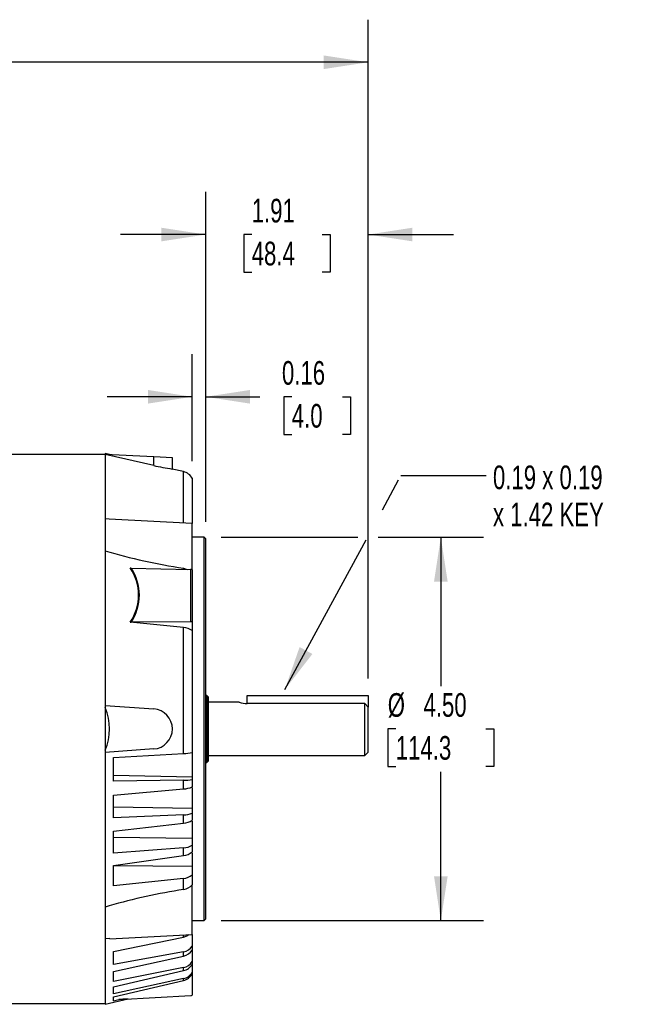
# Model space of a CAD drawing. Header units: inches. Extents: x 0 to 11, y 0 to 8.5.
# Tile 5 of 16: x 3.2 to 5, y 2.4 to 5.3. Entities that reach past the tile are written whole.
import ezdxf

# ---------------------------------------------------------------- set-up
doc = ezdxf.new("R2010")
doc.units = ezdxf.units.IN
doc.header["$MEASUREMENT"] = 0
doc.linetypes.add('CENTERX2', pattern=[0.8, 0.5, -0.1, 0.1, -0.1])
doc.layers.add('DIMENSIONS', color=140, linetype='Continuous', lineweight=25)
doc.layers.add('TEXT', color=140, linetype='Continuous', lineweight=25)
doc.styles.add('SLDTEXTSTYLE0', font='TXT', dxfattribs={"width": 0.7})
doc.dimstyles.new('SLDDIMSTYLE0', dxfattribs={"dimtxt": 0.069444, "dimasz": 0.13, "dimexe": 0, "dimexo": 0.0625, "dimgap": 0.017361, "dimtad": 0, "dimtih": 1, "dimtoh": 1, "dimlfac": 4, "dimrnd": 1e-09, "dimzin": 12, "dimdsep": 46, "dimtxsty": 'SLDTEXTSTYLE0', "dimsah": 1, "dimcen": 0.09, "dimadec": 0, "dimazin": 3, "dimtfac": 1, "dimtofl": 0, "dimtmove": 0, "dimatfit": 3, "dimfxl": 0, "dimfrac": 2, "dimtolj": 1, "dimtzin": 12, "dimarcsym": 0})
doc.dimstyles.new('SLDDIMSTYLE1', dxfattribs={"dimtxt": 0.069444, "dimasz": 0.13, "dimexe": 0, "dimexo": 0.0625, "dimgap": 0.017361, "dimtad": 0, "dimtih": 1, "dimtoh": 1, "dimlfac": 4, "dimrnd": 1e-09, "dimzin": 4, "dimdsep": 46, "dimtxsty": 'SLDTEXTSTYLE0', "dimsah": 1, "dimcen": 0.09, "dimadec": 0, "dimazin": 1, "dimtfac": 1, "dimtofl": 0, "dimtmove": 0, "dimatfit": 3, "dimfxl": 0, "dimfrac": 2, "dimtolj": 1, "dimtzin": 12, "dimarcsym": 0})
doc.dimstyles.new('SLDDIMSTYLE2', dxfattribs={"dimtxt": 0.069444, "dimasz": 0.13, "dimexe": 0, "dimexo": 0.0625, "dimgap": 0.017361, "dimtad": 0, "dimtih": 1, "dimtoh": 1, "dimlfac": 4, "dimrnd": 1e-09, "dimdsep": 46, "dimtxsty": 'SLDTEXTSTYLE0', "dimsah": 1, "dimcen": 0.09, "dimadec": 0, "dimazin": 2, "dimtfac": 1, "dimtmove": 0, "dimatfit": 0, "dimfxl": 0, "dimfrac": 2, "dimtolj": 1, "dimtzin": 12, "dimarcsym": 0})
doc.dimstyles.new('SLDDIMSTYLE3', dxfattribs={"dimtxt": 0.069444, "dimasz": 0.13, "dimexe": 0, "dimexo": 0.0625, "dimgap": 0.017361, "dimtad": 0, "dimtih": 1, "dimtoh": 1, "dimlfac": 4, "dimrnd": 1e-09, "dimzin": 12, "dimdsep": 46, "dimtxsty": 'SLDTEXTSTYLE0', "dimsah": 1, "dimcen": 0.09, "dimadec": 0, "dimazin": 3, "dimtfac": 1, "dimtmove": 0, "dimatfit": 0, "dimfxl": 0, "dimfrac": 2, "dimtolj": 1, "dimtzin": 12, "dimarcsym": 0})
doc.dimstyles.new('SLDDIMSTYLE4', dxfattribs={"dimtxt": 0.18, "dimasz": 0.13, "dimexe": 0, "dimexo": 0.0625, "dimgap": 0, "dimtad": 0, "dimtih": 1, "dimtoh": 1, "dimdec": 0, "dimrnd": 1e-09, "dimzin": 0, "dimdsep": 46, "dimtxsty": 'Standard', "dimsah": 1, "dimcen": 0.09, "dimadec": 0, "dimazin": 0, "dimtfac": 0.13, "dimtdec": 0, "dimtofl": 0, "dimtmove": 0, "dimatfit": 3, "dimfxl": 0, "dimfrac": 2, "dimtolj": 1, "dimtzin": 0, "dimarcsym": 0})

# ---------------------------------------------------------------- blocks, each defined once
blk = doc.blocks.new('_D_1')
at = {"layer": 'DIMENSIONS'}
for p, q in [((3.7488, 3.742), (4.1501, 3.742)), ((4.2101, 3.742), (4.5184, 3.742)), ((4.3934, 3.742), (4.3934, 3.3055)), ((4.2613, 3.1795), (4.238, 3.1795)), ((4.238, 3.1795), (4.238, 3.0691)), ((4.5255, 3.1795), (4.5488, 3.1795)), ((4.5488, 3.1795), (4.5488, 3.0691)), ((4.238, 3.0691), (4.2613, 3.0691)), ((4.5488, 3.0691), (4.5255, 3.0691)), ((4.3934, 2.617), (4.3934, 3.0535)), ((3.7488, 2.617), (4.5184, 2.617))]:
    blk.add_line(p, q, dxfattribs=at)
for points in [[(4.3934, 3.742), (4.3734, 3.612), (4.4134, 3.612)], [(4.3934, 2.617), (4.4134, 2.747), (4.3734, 2.747)]]:
    blk.add_solid(points, dxfattribs=at)
at = {"layer": 'DIMENSIONS', "char_height": 0.06944, "attachment_point": 1, "style": 'SLDTEXTSTYLE0'}
for s, insert in [('%%c', (4.2377, 3.2846)), ('4.50', (4.3426, 3.2846)), ('114.3', (4.2613, 3.1586))]:
    blk.add_mtext(s, dxfattribs=dict(at, insert=insert))
blk = doc.blocks.new('_D_2')
at = {"layer": 'DIMENSIONS'}
for p, q in [((3.6644, 3.9655), (3.6644, 4.2795)), ((3.7037, 3.7871), (3.7037, 4.2795)), ((3.6644, 4.1545), (3.4144, 4.1545)), ((3.7037, 4.1545), (3.8621, 4.1545)), ((3.9563, 4.1544), (3.933, 4.1544)), ((3.933, 4.1544), (3.933, 4.0439)), ((4.1049, 4.1544), (4.1282, 4.1544)), ((4.1282, 4.1544), (4.1282, 4.0439)), ((3.933, 4.0439), (3.9563, 4.0439)), ((4.1282, 4.0439), (4.1049, 4.0439))]:
    blk.add_line(p, q, dxfattribs=at)
for points in [[(3.6644, 4.1545), (3.5344, 4.1745), (3.5344, 4.1345)], [(3.7037, 4.1545), (3.8337, 4.1345), (3.8337, 4.1745)]]:
    blk.add_solid(points, dxfattribs=at)
at = {"layer": 'DIMENSIONS', "char_height": 0.06944, "attachment_point": 1, "style": 'SLDTEXTSTYLE0'}
for s, insert in [('0.16', (3.9274, 4.2594)), ('4.0', (3.9563, 4.1334))]:
    blk.add_mtext(s, dxfattribs=dict(at, insert=insert))
blk = doc.blocks.new('_D_3')
at = {"layer": 'DIMENSIONS'}
for p, q in [((3.7037, 3.7871), (3.7037, 4.7558)), ((4.1801, 3.3275), (4.1801, 4.7558)), ((3.7037, 4.6308), (3.4537, 4.6308)), ((3.8387, 4.6307), (3.8154, 4.6307)), ((3.8154, 4.6307), (3.8154, 4.5202)), ((4.0451, 4.6307), (4.0685, 4.6307)), ((4.0685, 4.6307), (4.0685, 4.5202)), ((4.1801, 4.6308), (4.4301, 4.6308)), ((3.8154, 4.5202), (3.8387, 4.5202)), ((4.0685, 4.5202), (4.0451, 4.5202))]:
    blk.add_line(p, q, dxfattribs=at)
for points in [[(3.7037, 4.6308), (3.5737, 4.6508), (3.5737, 4.6108)], [(4.1801, 4.6308), (4.3101, 4.6108), (4.3101, 4.6508)]]:
    blk.add_solid(points, dxfattribs=at)
at = {"layer": 'DIMENSIONS', "char_height": 0.06944, "attachment_point": 1, "style": 'SLDTEXTSTYLE0'}
for s, insert in [('1.91', (3.8387, 4.7357)), ('48.4', (3.8387, 4.6097))]:
    blk.add_mtext(s, dxfattribs=dict(at, insert=insert))
blk = doc.blocks.new('_D_4')
at = {"layer": 'DIMENSIONS'}
for p, q in [((0.9016, 3.9087), (0.9016, 5.2615)), ((4.1801, 3.3275), (4.1801, 5.2615)), ((0.9016, 5.1365), (2.3146, 5.1365)), ((2.4088, 5.1363), (2.3854, 5.1363)), ((2.3854, 5.1363), (2.3854, 5.0259)), ((2.6729, 5.1363), (2.6963, 5.1363)), ((2.6963, 5.1363), (2.6963, 5.0259)), ((4.1801, 5.1365), (2.7671, 5.1365)), ((2.3854, 5.0259), (2.4088, 5.0259)), ((2.6963, 5.0259), (2.6729, 5.0259))]:
    blk.add_line(p, q, dxfattribs=at)
for points in [[(0.9016, 5.1365), (1.0316, 5.1165), (1.0316, 5.1565)], [(4.1801, 5.1365), (4.0501, 5.1565), (4.0501, 5.1165)]]:
    blk.add_solid(points, dxfattribs=at)
at = {"layer": 'DIMENSIONS', "char_height": 0.06944, "attachment_point": 1, "style": 'SLDTEXTSTYLE0'}
for s, insert in [('13.11', (2.4088, 5.2414)), ('333.1', (2.4088, 5.1154))]:
    blk.add_mtext(s, dxfattribs=dict(at, insert=insert))
blk = doc.blocks.new('SW_NOTE_0_7')
at = {"layer": 'TEXT', "color": 0, "linetype": 'CENTERX2', "lineweight": 18, "attachment_point": 1, "style": 'SLDTEXTSTYLE0'}
for s, insert, char_height in [('0.19 x 0.19', (0.0201, 0.0296), 0.069444), ('x 1.42 KEY', (0.0201, -0.0792), 0.06944)]:
    blk.add_mtext(s, dxfattribs=dict(at, insert=insert, char_height=char_height))

msp = doc.modelspace()

# ---------------------------------------------------------------- linework, layer by layer
for p, q in [((3.40846, 3.98539), (3.10829, 3.98539)), ((3.42145, 3.98494), (3.40846, 3.98794)), ((3.40846, 3.98794), (3.40846, 3.98552)), ((3.55118, 3.97804), (3.40846, 3.98552)), ((3.40846, 3.98552), (3.40846, 3.985)), ((3.55118, 3.95275), (3.40846, 3.985)), ((3.40846, 3.985), (3.40846, 3.79598)), ((3.55118, 3.95275), (3.55118, 3.97804)), ((3.60611, 3.97516), (3.55118, 3.97804)), ((3.60611, 3.94243), (3.60611, 3.97516)), ((3.63877, 3.93477), (3.60532, 3.94249)), ((3.63877, 3.78399), (3.63877, 3.93477)), ((3.66437, 3.91547), (3.66437, 3.78264)), ((3.421, 3.7954), (3.40846, 3.79598)), ((3.40846, 3.79598), (3.40846, 3.70252)), ((3.66437, 3.78264), (3.421, 3.7954)), ((3.66437, 3.64699), (3.66437, 3.78264)), ((3.69881, 3.74203), (3.66437, 3.74203)), ((3.70374, 3.73711), (3.69881, 3.74203)), ((3.69881, 3.17953), (3.69881, 3.74203)), ((3.70374, 2.62195), (3.70374, 3.73711)), ((3.40846, 3.70252), (3.40846, 3.24842)), ((3.48493, 3.65188), (3.65962, 3.64772)), ((3.63877, 3.65111), (3.64894, 3.64797)), ((3.63877, 3.64821), (3.63877, 3.65111)), ((3.65962, 3.64772), (3.65962, 3.49399)), ((3.66437, 3.64699), (3.66437, 3.49341)), ((3.63877, 3.47734), (3.48226, 3.493)), ((3.65962, 3.49399), (3.48493, 3.49288)), ((3.63877, 3.10735), (3.63877, 3.47734)), ((3.66437, 3.49341), (3.66437, 3.46803)), ((3.66437, 3.46803), (3.66437, 3.11053)), ((3.70669, 3.27771), (3.70374, 3.27771)), ((3.71161, 3.27279), (3.70669, 3.27771)), ((3.70669, 3.27771), (3.70669, 3.08135)), ((3.71161, 3.17953), (3.71161, 3.27279)), ((3.8256, 3.27751), (4.18011, 3.27751)), ((3.8256, 3.25406), (3.8256, 3.27751)), ((4.18011, 3.27751), (4.18011, 3.24367)), ((3.40846, 3.24842), (3.55118, 3.23844)), ((3.40846, 3.24842), (3.40846, 3.24202)), ((3.40846, 3.24202), (3.40846, 3.11704)), ((3.80216, 3.25766), (3.71161, 3.25766)), ((4.17027, 3.25406), (3.8256, 3.25406)), ((4.17027, 3.10141), (4.17027, 3.25406)), ((4.18011, 3.24367), (4.17027, 3.25406)), ((4.18011, 3.11125), (4.18011, 3.24367)), ((3.69881, 2.61703), (3.69881, 3.17953)), ((3.71161, 3.08627), (3.71161, 3.17953)), ((3.55118, 3.12062), (3.40846, 3.11064)), ((3.40846, 3.11704), (3.40846, 3.11064)), ((3.40846, 3.11064), (3.40846, 2.65654)), ((3.43307, 3.09578), (3.63877, 3.10735)), ((3.43307, 3.0262), (3.43307, 3.09578)), ((3.66437, 3.11053), (3.66437, 3.03903)), ((3.71161, 3.10141), (4.17027, 3.10141)), ((4.17027, 3.10141), (4.18011, 3.11125)), ((3.70374, 3.08135), (3.70669, 3.08135)), ((3.70669, 3.08135), (3.71161, 3.08627)), ((3.43307, 3.04397), (3.66437, 3.03903)), ((3.66437, 3.03903), (3.66437, 3.03129)), ((3.63877, 3.02876), (3.43307, 3.0262)), ((3.63877, 3.00342), (3.63877, 3.02876)), ((3.66437, 3.03129), (3.66437, 3.00923)), ((3.66437, 3.00731), (3.66437, 2.9465)), ((3.43307, 2.98549), (3.63877, 3.00342)), ((3.43307, 2.91804), (3.43307, 2.98549)), ((3.43307, 2.95039), (3.66437, 2.9465)), ((3.63877, 2.92724), (3.43307, 2.91804)), ((3.63877, 2.90292), (3.63877, 2.92724)), ((3.66437, 2.9465), (3.66437, 2.93241)), ((3.66437, 2.93241), (3.66437, 2.91125)), ((3.43307, 2.87897), (3.63877, 2.90292)), ((3.66437, 2.90914), (3.66437, 2.85852)), ((3.43307, 2.81496), (3.43307, 2.87897)), ((3.43307, 2.86128), (3.66437, 2.85852)), ((3.66437, 2.85852), (3.66437, 2.83834)), ((3.66437, 2.83834), (3.66437, 2.81849)), ((3.63877, 2.83062), (3.43307, 2.81496)), ((3.43307, 2.7783), (3.63877, 2.80781)), ((3.63877, 2.80781), (3.63877, 2.83062)), ((3.66437, 2.81617), (3.66437, 2.77678)), ((3.43307, 2.71897), (3.43307, 2.7783)), ((3.43348, 2.77836), (3.66437, 2.77678)), ((3.66437, 2.77678), (3.66437, 2.75091)), ((3.66437, 2.75091), (3.66437, 2.72183)), ((3.63877, 2.7408), (3.43307, 2.71897)), ((3.63877, 2.70796), (3.63877, 2.7408)), ((3.66437, 2.57642), (3.66437, 2.72183)), ((3.421, 2.66034), (3.40846, 2.65654)), ((3.40846, 2.65654), (3.40846, 2.56308)), ((3.66437, 2.61703), (3.69881, 2.61703)), ((3.69881, 2.61703), (3.70374, 2.62195)), ((3.42218, 2.56372), (3.66437, 2.57642)), ((3.63877, 2.56865), (3.63877, 2.57508)), ((3.66437, 2.57642), (3.66437, 2.54142)), ((3.42216, 2.56405), (3.40846, 2.56308)), ((3.40846, 2.56308), (3.40846, 2.37112)), ((3.43307, 2.52611), (3.63877, 2.56865)), ((3.43307, 2.48779), (3.43307, 2.52611)), ((3.63877, 2.52537), (3.43307, 2.48779)), ((3.63877, 2.51279), (3.63877, 2.52537)), ((3.66437, 2.54142), (3.66437, 2.53046)), ((3.66437, 2.53029), (3.66437, 2.4966)), ((3.43307, 2.46757), (3.63877, 2.51279)), ((3.66437, 2.4966), (3.66437, 2.48851)), ((3.66437, 2.48833), (3.66437, 2.46508)), ((3.63877, 2.47921), (3.43307, 2.43784)), ((3.43307, 2.4229), (3.63877, 2.46991)), ((3.43307, 2.43784), (3.43307, 2.46757)), ((3.63877, 2.46991), (3.63877, 2.47921)), ((3.66437, 2.46508), (3.66437, 2.46)), ((3.66437, 2.45982), (3.66437, 2.39787)), ((3.63877, 2.44668), (3.43307, 2.40233)), ((3.43307, 2.39295), (3.63877, 2.44084)), ((3.63877, 2.44084), (3.63877, 2.44668)), ((3.43307, 2.40233), (3.43307, 2.4229)), ((1.53838, 2.37367), (3.40846, 2.37367)), ((3.40846, 2.37112), (3.47633, 2.38679)), ((3.43307, 2.38171), (3.43307, 2.39295)), ((3.43307, 2.38171), (3.44884, 2.38529)), ((3.45124, 2.38562), (3.65996, 2.39656)), ((3.47459, 2.38669), (3.47633, 2.38679))]:
    msp.add_line(p, q)
at = {"flags": 128}
for points in [[(3.63877, 2.56865), (3.65098, 2.57307), (3.65471, 2.57591)], [(3.47577, 2.38676), (3.47446, 2.38669), (3.46887, 2.38638), (3.46042, 2.38592), (3.44884, 2.38529)]]:
    msp.add_lwpolyline(points, dxfattribs=at)
for centre, radius, start, end in [((3.72656, 4.72572), 0.79261, 257.21612, 261.20049), ((3.62992, 3.89641), 0.03937, 28.95502, 77), ((3.90274, 5.37518), 1.74416, 253.53728, 261.29522), ((3.3669, 3.57254), 0.14013, 325.41375, 34.58625), ((3.48553, 3.67733), 0.02546, 262.6241, 268.65054), ((3.36737, 3.57238), 0.14192, 325.93009, 34.06991), ((3.48475, 3.5181), 0.02522, 264.32664, 270.39928), ((3.63714, 3.433), 0.04437, 52.14625, 87.88824), ((3.26915, 3.17953), 0.15268, 335.84025, 24.15975), ((3.54706, 3.17953), 0.05906, 274, 86), ((3.82633, 3.33695), 0.0829, 253.05019, 269.4941), ((3.63477, 3.24378), 0.13649, 271.68075, 282.52283), ((3.63958, 3.15128), 0.12252, 269.6228, 281.67178), ((3.63599, 3.0749), 0.07153, 272.22721, 293.36909), ((3.6378, 2.99792), 0.07069, 270.7903, 292.0764), ((3.63573, 2.95577), 0.05293, 273.29277, 302.74783), ((3.63669, 2.88381), 0.05323, 272.24458, 301.32854), ((3.63498, 2.85291), 0.04526, 274.80546, 310.47954), ((3.63565, 2.78614), 0.04545, 273.94378, 309.18518), ((3.63236, 2.75031), 0.04284, 278.60527, 318.33171), ((3.91198, 0.93672), 1.79219, 98.76869, 105.89999), ((3.63242, 2.56394), 0.03909, 279.35639, 324.81197), ((3.63094, 2.5515), 0.0395, 281.44226, 327.81671), ((3.63149, 2.51744), 0.03892, 280.77892, 327.62348), ((3.63027, 2.50852), 0.03954, 282.42173, 329.59129), ((3.63073, 2.48486), 0.03902, 281.89564, 329.54551), ((3.62988, 2.47938), 0.03956, 282.98624, 330.65625), ((3.45199, 2.37146), 0.01419, 93.0235, 102.81484), ((3.65944, 2.40639), 0.00984, 273, 300)]:
    msp.add_arc(centre, radius, start, end)
for centre, major_axis, start_param, end_param in [((3.65944, 3.6428), (0.00984, -0.0002), 1.0572708, 1.5634163), ((3.65944, 3.48907), (0.00984, 0.0002), 1.0371243, 1.5432698)]:
    msp.add_ellipse(centre, major_axis=major_axis, ratio=0.4998477, start_param=start_param, end_param=end_param)

# ---------------------------------------------------------------- block references
at = {"layer": 'TEXT', "linetype": 'CENTERX2', "lineweight": 18}
msp.add_blockref('SW_NOTE_0_7', (4.52619, 3.92311), dxfattribs=at)

# ---------------------------------------------------------------- dimensions: what is measured, and where the dimension line sits
at = {"layer": 'DIMENSIONS'}
for base, p1, p2, dimstyle, picture, middle in [((0.90157, 5.13648), (4.18011, 3.27751), (0.90157, 3.85866), 'SLDDIMSTYLE0', '_D_4', (2.54084, 5.13648)), ((4.18011, 4.63081), (3.70374, 3.73711), (4.18011, 3.27751), 'SLDDIMSTYLE3', '_D_3', (3.94192, 4.63081)), ((3.66437, 4.15451), (3.70374, 3.73711), (3.66437, 3.91547), 'SLDDIMSTYLE2', '_D_2', (4.0306, 4.15451))]:
    dim = msp.add_linear_dim(base=base, p1=p1, p2=p2, dimstyle=dimstyle, dxfattribs=at)
    dim.commit()
    dim.dimension.update_dxf_attribs({"geometry": picture, "text_midpoint": middle, "dimtype": 160})
dim = msp.add_linear_dim(base=(4.39338, 2.61703), p1=(3.69881, 3.74203), p2=(3.69881, 2.61703), angle=90, text='%%c<>', dimstyle='SLDDIMSTYLE1', dxfattribs=at)
dim.commit()
dim.dimension.update_dxf_attribs({"geometry": '_D_1', "text_midpoint": (4.39338, 3.17953), "dimtype": 160})

# ---------------------------------------------------------------- leaders
at = {"layer": 'TEXT', "linetype": 'CENTERX2', "lineweight": 18}
msp.add_leader([(3.93599, 3.29542), (4.27619, 3.92311), (4.52619, 3.92311)], dimstyle='SLDDIMSTYLE4', dxfattribs=at)

doc.saveas('drawing.dxf')
